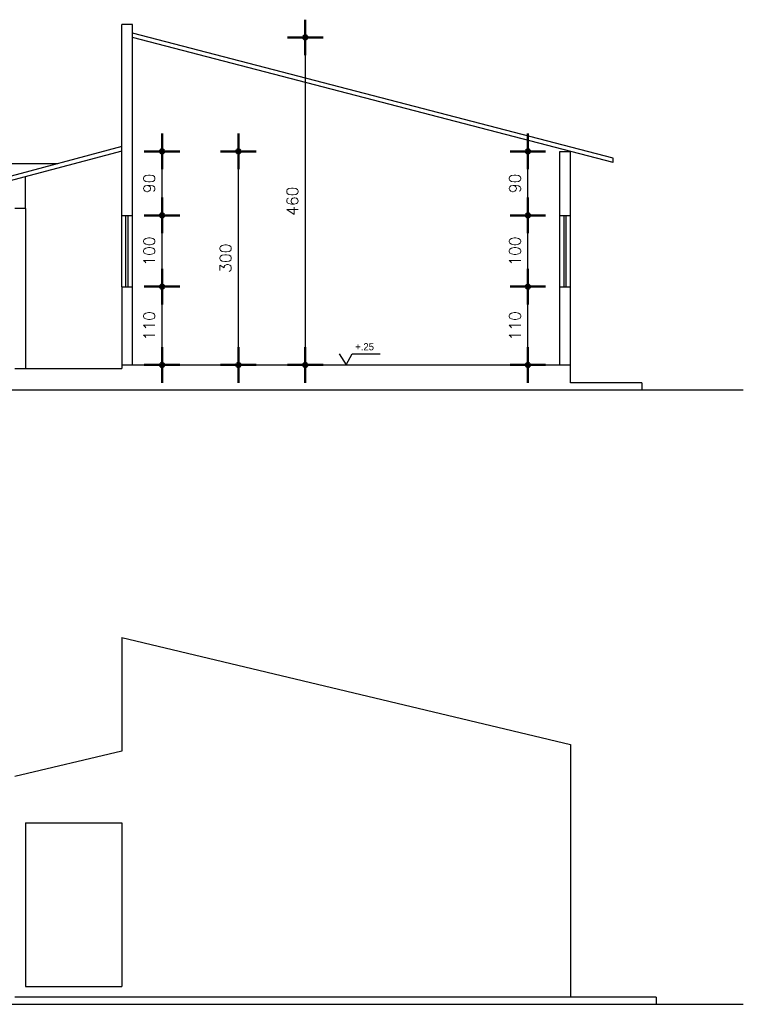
# Model space of a CAD drawing. Header units: inches. Extents: x -33917 to -601, y 26730 to 64098.
# Tile 54 of 80: x -16899 to -15883, y 28213 to 29596. Entities that reach past the tile are written whole.
import ezdxf

# ---------------------------------------------------------------- set-up
doc = ezdxf.new("R2010")
doc.units = ezdxf.units.IN
doc.header["$LTSCALE"] = 0.8
doc.header["$MEASUREMENT"] = 0
doc.header["$PDMODE"] = 2
doc.layers.add('Parede', color=7, linetype='Continuous', lineweight=50)
doc.styles.add('R', font='romans.shx')
doc.dimstyles.new('100', dxfattribs={"dimscale": 2, "dimtxt": 14, "dimasz": 1, "dimexe": 1, "dimexo": 1, "dimgap": 5, "dimtad": 1, "dimdec": 0, "dimdsep": 46, "dimtxsty": 'R', "dimblk1": 'COTA', "dimblk2": 'COTA', "dimsah": 1, "dimcen": 1, "dimse1": 1, "dimse2": 1, "dimclrt": 7, "dimaunit": 1, "dimadec": 0, "dimazin": 0, "dimtfac": 1, "dimtdec": 0, "dimtmove": 2, "dimatfit": 3, "dimldrblk": 'COTA', "dimfxl": 1, "dimtolj": 1, "dimarcsym": 0})

# ---------------------------------------------------------------- blocks, each defined once
blk = doc.blocks.new('COTA')
h = blk.add_hatch(color=256)
h.paths.add_polyline_path([(0, 1.5, 0.414214), (-1.5, 0), (0, 0)])
h.paths.add_polyline_path([(1.5, 0), (0, 0), (0, -1.5, 0.414214)])
h.paths.add_polyline_path([(0, 1.5), (0, 0), (1.5, 0, 0.414214)])
h.paths.add_polyline_path([(0, 0), (-1.5, 0, 0.414214), (0, -1.5)])
for p, q in [((0, 12.5), (0, 0)), ((0, 0), (-12.5, 0)), ((0, -12.5), (0, 0)), ((0, 0), (12.5, 0))]:
    blk.add_line(p, q)
blk.add_circle((0, 0), 1.5)
blk = doc.blocks.new('*D141')
at = {"layer": 'Defpoints', "color": 0, "lineweight": -3, "transparency": 16777216}
for p in [(-16740.5, 29221), (-16698.8, 29221), (-16689.4, 29111)]:
    blk.add_point(p, dxfattribs=at)
at = {"layer": 'Parede', "color": 0, "lineweight": -2, "transparency": 16777216}
blk.add_line((-16698.8, 29113), (-16698.8, 29219), dxfattribs=at)
at = {"layer": 'Parede', "color": 0, "lineweight": -2, "transparency": 16777216, "xscale": 2, "yscale": 2, "zscale": 2}
for p, rotation in [((-16698.8, 29221), 90), ((-16698.8, 29111), 270)]:
    blk.add_blockref('COTA', p, dxfattribs=dict(at, rotation=rotation))
at = {"layer": 'Parede', "color": 7, "lineweight": -3, "transparency": 16777216, "insert": (-16716.8, 29166), "char_height": 16, "attachment_point": 5, "rotation": 90, "style": 'R'}
blk.add_mtext('\\A1;110', dxfattribs=at)
blk = doc.blocks.new('*D142')
at = {"layer": 'Defpoints', "color": 0, "lineweight": -3, "transparency": 16777216}
for p in [(-16591.6, 29411), (-16584, 29411), (-16584, 29111)]:
    blk.add_point(p, dxfattribs=at)
at = {"layer": 'Parede', "color": 0, "lineweight": -2, "transparency": 16777216}
blk.add_line((-16591.6, 29113), (-16591.6, 29409), dxfattribs=at)
at = {"layer": 'Parede', "color": 0, "lineweight": -2, "transparency": 16777216, "xscale": 2, "yscale": 2, "zscale": 2}
for p, rotation in [((-16591.6, 29411), 90), ((-16591.6, 29111), 270)]:
    blk.add_blockref('COTA', p, dxfattribs=dict(at, rotation=rotation))
at = {"layer": 'Parede', "color": 7, "lineweight": -3, "transparency": 16777216, "insert": (-16609.6, 29261), "char_height": 16, "attachment_point": 5, "rotation": 90, "style": 'R'}
blk.add_mtext('\\A1;300', dxfattribs=at)
blk = doc.blocks.new('*D143')
at = {"layer": 'Defpoints', "color": 0, "lineweight": -3, "transparency": 16777216}
for p in [(-16185.3, 29221), (-16140.5, 29221), (-16206, 29111)]:
    blk.add_point(p, dxfattribs=at)
at = {"layer": 'Parede', "color": 0, "lineweight": -2, "transparency": 16777216}
blk.add_line((-16185.3, 29113), (-16185.3, 29219), dxfattribs=at)
at = {"layer": 'Parede', "color": 0, "lineweight": -2, "transparency": 16777216, "xscale": 2, "yscale": 2, "zscale": 2}
for p, rotation in [((-16185.3, 29221), 90), ((-16185.3, 29111), 270)]:
    blk.add_blockref('COTA', p, dxfattribs=dict(at, rotation=rotation))
at = {"layer": 'Parede', "color": 7, "lineweight": -3, "transparency": 16777216, "insert": (-16203.3, 29166), "char_height": 16, "attachment_point": 5, "rotation": 90, "style": 'R'}
blk.add_mtext('\\A1;110', dxfattribs=at)
blk = doc.blocks.new('*D144')
at = {"layer": 'Defpoints', "color": 0, "lineweight": -3, "transparency": 16777216}
for p in [(-16740.5, 29571), (-16503, 29111), (-16497.8, 29111)]:
    blk.add_point(p, dxfattribs=at)
at = {"layer": 'Parede', "color": 0, "lineweight": -2, "transparency": 16777216}
blk.add_line((-16497.8, 29569), (-16497.8, 29113), dxfattribs=at)
at = {"layer": 'Parede', "color": 0, "lineweight": -2, "transparency": 16777216, "xscale": 2, "yscale": 2, "zscale": 2}
for p, rotation in [((-16497.8, 29571), 90), ((-16497.8, 29111), 270)]:
    blk.add_blockref('COTA', p, dxfattribs=dict(at, rotation=rotation))
at = {"layer": 'Parede', "color": 7, "lineweight": -3, "transparency": 16777216, "insert": (-16515.8, 29341), "char_height": 16, "attachment_point": 5, "rotation": 90, "style": 'R'}
blk.add_mtext('\\A1;460', dxfattribs=at)
blk = doc.blocks.new('*D145')
at = {"layer": 'Defpoints', "color": 0, "lineweight": -3, "transparency": 16777216}
for p in [(-16185.3, 29321), (-16140.5, 29321), (-16140.5, 29221)]:
    blk.add_point(p, dxfattribs=at)
at = {"layer": 'Parede', "color": 0, "lineweight": -2, "transparency": 16777216}
blk.add_line((-16185.3, 29223), (-16185.3, 29319), dxfattribs=at)
at = {"layer": 'Parede', "color": 0, "lineweight": -2, "transparency": 16777216, "xscale": 2, "yscale": 2, "zscale": 2}
for p, rotation in [((-16185.3, 29321), 90), ((-16185.3, 29221), 270)]:
    blk.add_blockref('COTA', p, dxfattribs=dict(at, rotation=rotation))
at = {"layer": 'Parede', "color": 7, "lineweight": -3, "transparency": 16777216, "insert": (-16203.3, 29271), "char_height": 16, "attachment_point": 5, "rotation": 90, "style": 'R'}
blk.add_mtext('\\A1;100', dxfattribs=at)
blk = doc.blocks.new('*D146')
at = {"layer": 'Defpoints', "color": 0, "lineweight": -3, "transparency": 16777216}
for p in [(-16189, 29411), (-16185.3, 29411), (-16140.5, 29321)]:
    blk.add_point(p, dxfattribs=at)
at = {"layer": 'Parede', "color": 0, "lineweight": -2, "transparency": 16777216}
blk.add_line((-16185.3, 29323), (-16185.3, 29409), dxfattribs=at)
at = {"layer": 'Parede', "color": 0, "lineweight": -2, "transparency": 16777216, "xscale": 2, "yscale": 2, "zscale": 2}
for p, rotation in [((-16185.3, 29411), 90), ((-16185.3, 29321), 270)]:
    blk.add_blockref('COTA', p, dxfattribs=dict(at, rotation=rotation))
at = {"layer": 'Parede', "color": 7, "lineweight": -3, "transparency": 16777216, "insert": (-16203.3, 29366), "char_height": 16, "attachment_point": 5, "rotation": 90, "style": 'R'}
blk.add_mtext('\\A1;90', dxfattribs=at)
blk = doc.blocks.new('*D147')
at = {"layer": 'Defpoints', "color": 0, "lineweight": -3, "transparency": 16777216}
for p in [(-16740.5, 29321), (-16698.8, 29321), (-16740.5, 29221)]:
    blk.add_point(p, dxfattribs=at)
at = {"layer": 'Parede', "color": 0, "lineweight": -2, "transparency": 16777216}
blk.add_line((-16698.8, 29223), (-16698.8, 29319), dxfattribs=at)
at = {"layer": 'Parede', "color": 0, "lineweight": -2, "transparency": 16777216, "xscale": 2, "yscale": 2, "zscale": 2}
for p, rotation in [((-16698.8, 29321), 90), ((-16698.8, 29221), 270)]:
    blk.add_blockref('COTA', p, dxfattribs=dict(at, rotation=rotation))
at = {"layer": 'Parede', "color": 7, "lineweight": -3, "transparency": 16777216, "insert": (-16716.8, 29271), "char_height": 16, "attachment_point": 5, "rotation": 90, "style": 'R'}
blk.add_mtext('\\A1;100', dxfattribs=at)
blk = doc.blocks.new('*D148')
at = {"layer": 'Defpoints', "color": 0, "lineweight": -3, "transparency": 16777216}
for p in [(-16698.8, 29411), (-16676.2, 29411), (-16740.5, 29321)]:
    blk.add_point(p, dxfattribs=at)
at = {"layer": 'Parede', "color": 0, "lineweight": -2, "transparency": 16777216}
blk.add_line((-16698.8, 29323), (-16698.8, 29409), dxfattribs=at)
at = {"layer": 'Parede', "color": 0, "lineweight": -2, "transparency": 16777216, "xscale": 2, "yscale": 2, "zscale": 2}
for p, rotation in [((-16698.8, 29411), 90), ((-16698.8, 29321), 270)]:
    blk.add_blockref('COTA', p, dxfattribs=dict(at, rotation=rotation))
at = {"layer": 'Parede', "color": 7, "lineweight": -3, "transparency": 16777216, "insert": (-16716.8, 29366), "char_height": 16, "attachment_point": 5, "rotation": 90, "style": 'R'}
blk.add_mtext('\\A1;90', dxfattribs=at)

msp = doc.modelspace()

# ---------------------------------------------------------------- linework, layer by layer
at = {"layer": 'Parede', "lineweight": -3}
for p, q in [((-16755.474, 29320.971), (-16755.474, 29589.171)), ((-16740.474, 29589.171), (-16755.474, 29589.171)), ((-16740.474, 29320.971), (-16740.474, 29589.171)), ((-16065.474, 29401.561), (-16740.474, 29577.171)), ((-16065.474, 29395.361), (-16740.474, 29570.971)), ((-16755.474, 29417.736), (-16965.474, 29361.736)), ((-16755.474, 29411.526), (-16965.474, 29355.526)), ((-16140.474, 29410.971), (-16125.474, 29410.971)), ((-16140.474, 29320.971), (-16140.474, 29410.971)), ((-16125.474, 29320.971), (-16125.474, 29410.971)), ((-16065.474, 29395.361), (-16065.474, 29401.561)), ((-17290.474, 29393.796), (-16845.247, 29393.796)), ((-16890.474, 29330.971), (-16890.474, 29375.526)), ((-16890.474, 29330.971), (-16905.474, 29330.971)), ((-16890.474, 29330.971), (-16890.474, 29105.971)), ((-16755.474, 29320.971), (-16740.474, 29320.971)), ((-16755.474, 29220.971), (-16755.474, 29320.971)), ((-16749.474, 29220.971), (-16749.474, 29320.971)), ((-16746.474, 29220.971), (-16746.474, 29320.971)), ((-16740.474, 29220.971), (-16740.474, 29320.971)), ((-16140.474, 29220.971), (-16140.474, 29320.971)), ((-16140.474, 29320.971), (-16125.474, 29320.971)), ((-16134.474, 29220.971), (-16134.474, 29320.971)), ((-16131.474, 29220.971), (-16131.474, 29320.971)), ((-16125.474, 29220.971), (-16125.474, 29320.971)), ((-16755.474, 29220.971), (-16755.474, 29105.971)), ((-16755.474, 29220.971), (-16740.474, 29220.971)), ((-16740.474, 29110.971), (-16740.474, 29220.971)), ((-16140.474, 29110.971), (-16140.474, 29220.971)), ((-16140.474, 29220.971), (-16125.474, 29220.971)), ((-16125.474, 29085.971), (-16125.474, 29220.971)), ((-16450.353, 29126.478), (-16440.474, 29110.971)), ((-16440.474, 29110.971), (-16432.006, 29126.478)), ((-16432.006, 29126.478), (-16392.489, 29126.478)), ((-16905.474, 29105.971), (-16755.474, 29105.971)), ((-16755.474, 29110.971), (-16125.474, 29110.971)), ((-16025.474, 29085.971), (-16125.474, 29085.971)), ((-16025.474, 29085.971), (-16025.474, 29075.971)), ((-19712.96, 29075.971), (-15882.85, 29075.971)), ((-16755.474, 28728.023), (-16125.474, 28578.023)), ((-16755.474, 28728.023), (-16755.474, 28568.737)), ((-16125.474, 28578.023), (-16125.474, 28223.023)), ((-16755.474, 28568.737), (-16905.474, 28533.023)), ((-16890.474, 28468.023), (-16890.474, 28238.023)), ((-16890.474, 28468.023), (-16755.474, 28468.023)), ((-16755.474, 28468.023), (-16755.474, 28238.023)), ((-16890.474, 28238.023), (-16755.474, 28238.023)), ((-19712.96, 28213.023), (-15882.85, 28213.023)), ((-16004.953, 28223.023), (-16905.474, 28223.023)), ((-16004.953, 28223.023), (-16004.953, 28213.023))]:
    msp.add_line(p, q, dxfattribs=at)

# ---------------------------------------------------------------- texts
msp.add_text('+.25', height=10, dxfattribs=at).set_placement((-16427.712, 29131.607))

# ---------------------------------------------------------------- dimensions: what is measured, and where the dimension line sits
for base, p1, p2, picture, middle in [((-16497.846, 29110.971), (-16740.474, 29570.971), (-16503.032, 29110.971), '*D144', (-16515.846, 29340.971)), ((-16698.757, 29410.971), (-16740.474, 29320.971), (-16676.189, 29410.971), '*D148', (-16716.757, 29365.971)), ((-16591.559, 29410.971), (-16584.035, 29110.971), (-16584.035, 29410.971), '*D142', (-16609.559, 29260.971)), ((-16185.274, 29410.971), (-16140.474, 29320.971), (-16189.036, 29410.971), '*D146', (-16203.274, 29365.971)), ((-16698.757, 29320.971), (-16740.474, 29220.971), (-16740.474, 29320.971), '*D147', (-16716.757, 29270.971)), ((-16185.274, 29320.971), (-16140.474, 29220.971), (-16140.474, 29320.971), '*D145', (-16203.274, 29270.971)), ((-16698.757, 29220.971), (-16689.354, 29110.971), (-16740.474, 29220.971), '*D141', (-16716.757, 29165.971)), ((-16185.274, 29220.971), (-16205.964, 29110.971), (-16140.474, 29220.971), '*D143', (-16203.274, 29165.971))]:
    dim = msp.add_linear_dim(base=base, p1=p1, p2=p2, angle=90, dimstyle='100', override={"dimtxt": 8}, dxfattribs=at)
    dim.commit()
    dim.dimension.update_dxf_attribs({"geometry": picture, "text_midpoint": middle})

doc.saveas('drawing.dxf')
